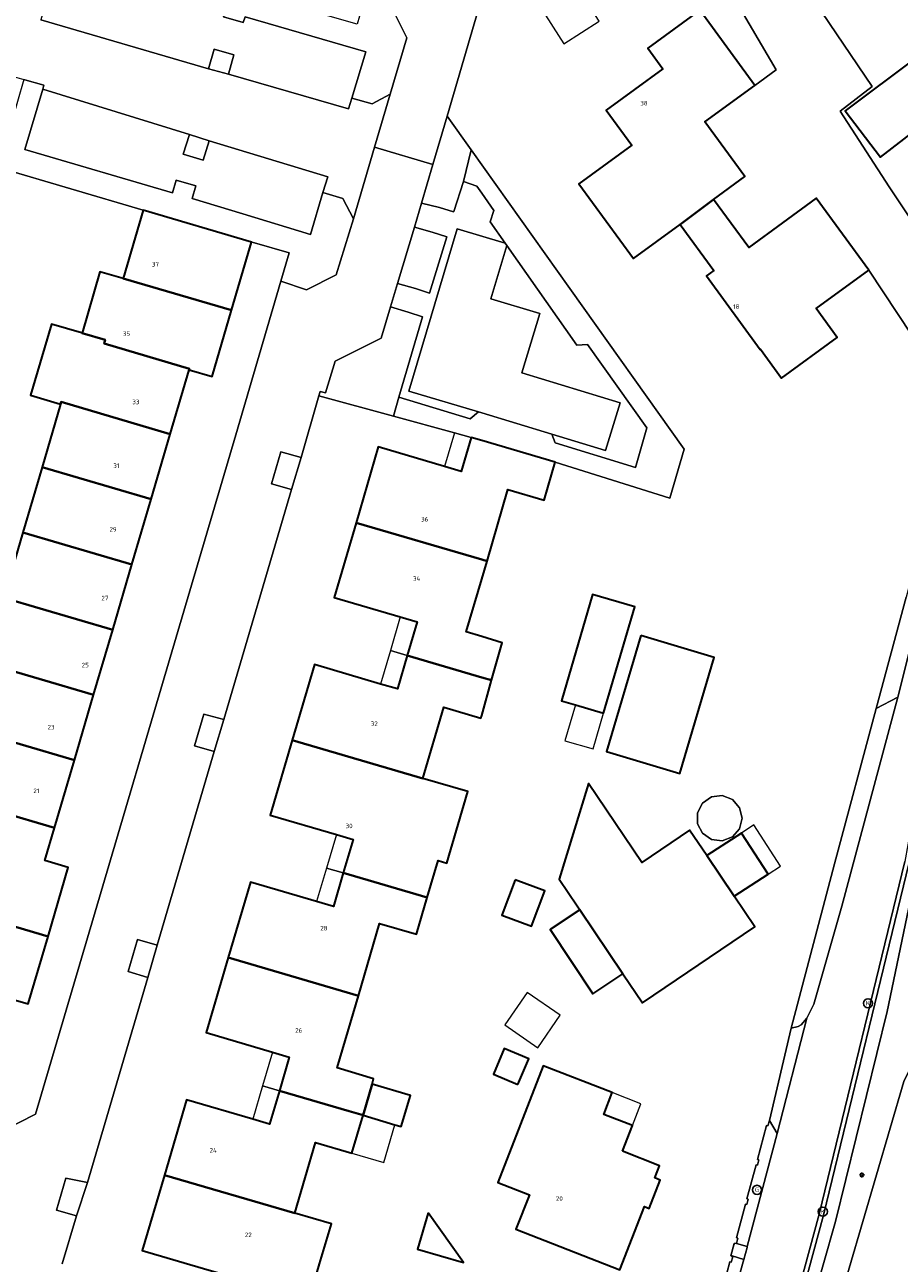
# Model space of a CAD drawing. Header units: metres. Extents: x 73718 to 76933, y 443658 to 446696.
# Tile 71 of 161: x 74964 to 75033, y 445590 to 445688. Entities that reach past the tile are written whole.
import ezdxf
from ezdxf.enums import TextEntityAlignment as Align

# ---------------------------------------------------------------- set-up
doc = ezdxf.new("R2010")
doc.units = ezdxf.units.M
for name, color, linetype, lineweight in [('B-WE-GR-BEPLANTING_CULTUUR_BODEMBEDEKKER-GV', 90, 'Continuous', 18), ('B-WE-GR-BEPLANTING_CULTUUR_HEESTERS-GV', 90, 'Continuous', 18), ('B-WE-IE-MEUBILAIR-S', 7, 'Continuous', 25), ('B-WE-KW-KUNSTWERK_GELUIDSWERING_SCHERM-G', 170, 'Continuous', 18), ('B-WE-OG-BEBOUWING-GV', 7, 'Continuous', 35), ('B-WE-OG-BEBOUWING-T18', 10, 'Continuous', 18), ('B-WE-OG-BEBOUWING_BEZINKTANK-GV', 7, 'Continuous', 18), ('B-WE-OG-BEBOUWING_LUIFEL-GV', 7, 'Continuous', 18), ('B-WE-OG-BEBOUWING_OVERBOUWING-GV', 7, 'Continuous', 18), ('B-WE-OG-TERREIN_BEGROEID-GV', 7, 'Continuous', 18), ('B-WE-OG-TERREIN_ERF-GV', 7, 'Continuous', 18), ('B-WE-OG-WEG-GV', 7, 'Continuous', 18), ('B-WE-VH-GESLOTENVERHARDING_ASFALT-GV', 10, 'Continuous', 18), ('B-WE-VH-GESLOTENVERHARDING_KUNSTSTOF-GV', 10, 'Continuous', 18), ('B-WE-VH-OPENVERHARDING-GV', 30, 'Continuous', 18), ('B-WE-VH-OPENVERHARDING_BETONELEMENT-GV', 30, 'Continuous', 18), ('B-WE-VH-OPENVERHARDING_SIERBESTRATING-GV', 30, 'Continuous', 18), ('B-WE-VH-OPENVERHARDING_STRAATBAKSTEEN-GV', 30, 'Continuous', 18), ('B-WE-VH-OPENVERHARDING_TEGEL-GV', 30, 'Continuous', 18)]:
    doc.layers.add(name, color=color, linetype=linetype, lineweight=lineweight)
doc.styles.add('NLCS-ISO', font='NLCS-ISO.ttf')
doc.styles.add('NLCS-ISO-M200-T18', font='NLCS-ISO.ttf', dxfattribs={"height": 0.36})

# ---------------------------------------------------------------- blocks, each defined once
blk = doc.blocks.new('SIE-MEUBILAIR_PAAL_LICHTMAST-SO')
for points in [[(-0.62, 0), (-1, 0)], [(-0.71, 0.71), (-0.44, 0.44)], [(0, 1), (0, 0.62)], [(0.44, 0.44), (0.71, 0.71)], [(1, 0), (0.62, 0)], [(-0.71, -0.71), (-0.44, -0.44)], [(0, -0.62), (0, -1)], [(0.44, -0.44), (0.71, -0.71)]]:
    blk.add_lwpolyline(points)
blk.add_circle((0, 0), 0.5)
blk = doc.blocks.new('SIE-MEUBILAIR_PUT_GASPUT-SO')
blk.add_circle((0, 0), 1.8)
at = {"style": 'NLCS-ISO'}
blk.add_text('G', height=1.8, dxfattribs=at).set_placement((0, 0), align=Align.MIDDLE_CENTER)
blk = doc.blocks.new('SIE-MEUBILAIR_PUT_KOLK-SO')
blk.add_circle((0, 0), 1.8)
at = {"style": 'NLCS-ISO'}
blk.add_text('K', height=1.8, dxfattribs=at).set_placement((0, 0), align=Align.MIDDLE_CENTER)

msp = doc.modelspace()

# ---------------------------------------------------------------- linework, layer by layer
at = {"layer": 'B-WE-GR-BEPLANTING_CULTUUR_BODEMBEDEKKER-GV', "flags": 128}
for points in [[(74978.293, 445684.917), (74979.896, 445684.507), (74980.315, 445686.027), (74978.762, 445686.477)], [(74996.123, 445677.339), (74995.216, 445674.253), (74996.642, 445673.907), (74997.77, 445673.577), (74997.775, 445673.593), (74998.546, 445675.982), (74999.159, 445678.501), (74997.252, 445681.177)], [(74978.349, 445679.21), (74976.782, 445679.707), (74976.3, 445678.146), (74977.884, 445677.666)], [(74993.319, 445667.886), (74994.741, 445667.483), (74995.861, 445667.115), (74997.221, 445671.592), (74996.054, 445671.952), (74994.653, 445672.364)], [(74993.003, 445657.345), (74993.419, 445658.873), (74995.309, 445665.249), (74994.171, 445665.602), (74992.762, 445666.021), (74992.006, 445663.538), (74988.355, 445661.722), (74987.591, 445659.202), (74987.176, 445659.305), (74987.074, 445658.958)], [(74985.654, 445654.086), (74984.046, 445654.526), (74983.297, 445651.976), (74984.902, 445651.54)], [(74979.512, 445633.28), (74977.927, 445633.716), (74977.188, 445631.185), (74978.764, 445630.74)], [(74974.236, 445615.366), (74972.657, 445615.822), (74971.918, 445613.287), (74973.483, 445612.803)], [(74967.81, 445593.875), (74968.699, 445596.527), (74966.971, 445596.869), (74966.226, 445594.324)]]:
    msp.add_lwpolyline(points, close=True, dxfattribs=at)
at = {"layer": 'B-WE-GR-BEPLANTING_CULTUUR_HEESTERS-GV', "flags": 128}
for points in [[(74989.675, 445682.598), (74991.312, 445682.141), (74992.736, 445682.912), (74994.054, 445687.381), (74992.858, 445689.772), (74990.676, 445690.36), (74990.114, 445688.456), (74987.23, 445689.29), (74978.596, 445691.828), (74976.648, 445692.402), (74970.049, 445694.383), (74967.159, 445695.25), (74966.976, 445695.305), (74966.334, 445693.407), (74979.619, 445689.515), (74979.502, 445689.043), (74981.065, 445688.592), (74981.202, 445689.048), (74990.789, 445686.281)], [(74963.634, 445684.065), (74961.589, 445677.092), (74973.128, 445673.699), (74981.723, 445671.172), (74981.783, 445671.154), (74984.703, 445670.31), (74984.048, 445668.076), (74986.084, 445667.369), (74988.452, 445668.565), (74989.805, 445673.003), (74988.961, 445674.642), (74987.394, 445675.108), (74986.399, 445671.771), (74981.028, 445673.406), (74977.009, 445674.618), (74977.304, 445675.63), (74975.737, 445676.098), (74975.437, 445675.071), (74963.721, 445678.521), (74965.146, 445683.314), (74965.236, 445683.618), (74963.719, 445684.041)], [(74999.171, 445655.666), (75000, 445655.423), (75005.838, 445653.704), (75014.929, 445650.85), (75016.07, 445654.733), (75007.003, 445667.494), (74999.159, 445678.501), (74998.546, 445675.982), (74999.612, 445675.613), (75000, 445675.058), (75000.961, 445673.679), (75000.682, 445672.768), (75001.856, 445671.096), (75002.002, 445670.89), (75007.552, 445662.989), (75008.402, 445663.054), (75013.105, 445656.427), (75012.21, 445653.268), (75005.828, 445655.239), (75005.58, 445655.917), (75000, 445657.614), (74999.751, 445657.69), (74999.088, 445657.15), (74993.419, 445658.873), (74993.003, 445657.345), (74997.827, 445656.032)]]:
    msp.add_lwpolyline(points, close=True, dxfattribs=at)
at = {"layer": 'B-WE-KW-KUNSTWERK_GELUIDSWERING_SCHERM-G', "flags": 128}
msp.add_lwpolyline([(75095.32, 445872.294), (75095.448, 445858.238), (75095.202, 445844.309), (75094.359, 445828.315), (75093.237, 445816.495), (75091.667, 445804.508), (75089.974, 445803.365), (75081.914, 445797.921), (75080.905, 445793.62), (75077.105, 445778.57), (75068.781, 445747.682), (75059.383, 445712.955), (75044.363, 445658.984), (75042.227, 445651.418), (75038.93, 445639.741), (75036.845, 445631.996), (75035.881, 445627.763), (75032.206, 445610.094), (75028.107, 445593.431), (75024.175, 445579.671), (75021.512, 445571.126), (75020.205, 445567.473), (75019.707, 445566.082)], dxfattribs=at)
at = {"layer": 'B-WE-OG-BEBOUWING-GV', "flags": 128}
for points in [[(75015.765, 445672.561), (75018.415, 445674.549), (75020.9, 445676.364), (75017.723, 445680.712), (75021.677, 445683.601), (75017.314, 445689.572), (75013.179, 445686.551), (75014.379, 445684.909), (75009.893, 445681.631), (75011.917, 445678.861), (75007.725, 445675.798), (75012.065, 445669.858)], [(75037.226, 445682.197), (75034.56, 445685.849), (75028.86, 445681.595), (75031.668, 445677.918)], [(75030.732, 445668.955), (75026.571, 445674.652), (75021.204, 445670.731), (75018.415, 445674.549), (75015.765, 445672.561), (75018.433, 445668.909), (75017.852, 445668.485), (75022.111, 445662.655), (75022.135, 445662.672), (75023.81, 445660.379), (75028.227, 445663.605), (75026.552, 445665.898)], [(74980.131, 445665.757), (74981.723, 445671.172), (74973.128, 445673.699), (74971.532, 445668.271)], [(74968.263, 445663.954), (74970.104, 445663.413), (74970.016, 445663.113), (74976.786, 445661.105), (74976.771, 445661.043), (74978.588, 445660.509), (74980.131, 445665.757), (74971.532, 445668.271), (74969.683, 445668.812)], [(74966.556, 445658.308), (74966.607, 445658.481), (74975.269, 445655.935), (74976.771, 445661.043), (74976.786, 445661.105), (74970.016, 445663.113), (74970.104, 445663.413), (74968.263, 445663.954), (74968.22, 445663.967), (74965.836, 445664.668), (74964.172, 445659.009)], [(74973.747, 445650.758), (74975.269, 445655.935), (74966.607, 445658.481), (74966.556, 445658.308), (74965.083, 445653.297)], [(74990.021, 445648.899), (75000, 445645.978), (75000.42, 445645.855), (75002.071, 445651.529), (75004.949, 445650.682), (75005.838, 445653.704), (75000, 445655.423), (74999.171, 445655.666), (74998.379, 445652.974), (74997.044, 445653.366), (74991.789, 445654.911)], [(74972.225, 445645.581), (74973.747, 445650.758), (74965.083, 445653.297), (74963.561, 445648.123)], [(74994.081, 445638.351), (75000, 445636.619), (75000.783, 445636.39), (75001.619, 445639.362), (75000, 445639.877), (74998.771, 445640.238), (75000, 445644.413), (75000.42, 445645.855), (75000, 445645.978), (74990.021, 445648.899), (74988.277, 445642.966), (74993.532, 445641.422), (74994.869, 445641.029)], [(74972.225, 445645.581), (74963.561, 445648.123), (74962.04, 445642.948), (74970.703, 445640.404)], [(74970.703, 445640.404), (74962.04, 445642.948), (74960.606, 445638.073), (74960.518, 445637.774), (74969.181, 445635.228)], [(75009.677, 445633.787), (75012.147, 445642.226), (75008.807, 445643.203), (75006.337, 445634.765), (75007.438, 445634.442)], [(75012.633, 445639.937), (75009.908, 445630.729), (75015.735, 445629.004), (75018.46, 445638.213)], [(74967.658, 445630.051), (74969.181, 445635.228), (74960.518, 445637.774), (74960.606, 445638.073), (74958.222, 445638.774), (74956.558, 445633.115), (74958.942, 445632.414), (74958.997, 445632.599)], [(74984.949, 445631.644), (74995.326, 445628.606), (74996.988, 445634.262), (74999.936, 445633.395), (75000, 445633.604), (75000.783, 445636.39), (75000, 445636.619), (74994.081, 445638.351), (74993.303, 445635.704), (74991.967, 445636.097), (74986.712, 445637.641)], [(74966.082, 445624.69), (74967.658, 445630.051), (74958.997, 445632.599), (74958.942, 445632.414), (74957.419, 445627.233)], [(74989.01, 445621.097), (74995.669, 445619.146), (74996.534, 445622.089), (74997.226, 445621.886), (74998.893, 445627.558), (74995.326, 445628.606), (74984.949, 445631.644), (74983.201, 445625.696), (74988.457, 445624.152), (74989.793, 445623.759)], [(75007.583, 445618.479), (75007.781, 445618.185), (75011.215, 445613.096), (75012.763, 445610.802), (75021.684, 445616.822), (75020.044, 445619.253), (75017.871, 445622.474), (75016.504, 445624.499), (75012.704, 445621.935), (75008.478, 445628.198), (75006.143, 445620.613)], [(74966.082, 445624.69), (74957.419, 445627.233), (74957.415, 445627.22), (74955.193, 445619.665), (74956.878, 445618.382), (74957.047, 445618.565), (74965.559, 445616.054), (74967.172, 445621.542), (74965.317, 445622.087)], [(75020.044, 445619.253), (75022.741, 445621.004), (75020.625, 445624.262), (75017.871, 445622.474)], [(74979.875, 445614.379), (74990.205, 445611.356), (74991.891, 445617.092), (74994.813, 445616.233), (74995.669, 445619.146), (74989.01, 445621.097), (74988.228, 445618.435), (74986.892, 445618.828), (74981.636, 445620.372)], [(75002.66, 445620.563), (75001.609, 445617.753), (75003.95, 445616.878), (75005.001, 445619.687)], [(74961.332, 445605.925), (74961.343, 445605.93), (74962.161, 445608.715), (74961.918, 445608.786), (74962.603, 445611.118), (74963.988, 445610.711), (74965.559, 445616.054), (74957.047, 445618.565), (74956.878, 445618.382), (74955.39, 445613.321), (74956.141, 445613.1), (74955.498, 445610.916), (74955.549, 445610.859)], [(75011.215, 445613.096), (75007.781, 445618.185), (75005.431, 445616.624), (75008.828, 445611.51)], [(74983.929, 445603.812), (74989.486, 445602.186), (74990.573, 445601.868), (74991.298, 445604.336), (74991.419, 445604.748), (74988.526, 445605.642), (74990.205, 445611.356), (74979.875, 445614.379), (74978.125, 445608.427), (74983.38, 445606.883), (74984.716, 445606.49)], [(75002.877, 445604.3), (75003.741, 445606.348), (75001.792, 445607.171), (75000.927, 445605.123)], [(75011.176, 445599.01), (75011.97, 445601.05), (75009.685, 445601.939), (75010.359, 445603.671), (75004.891, 445605.799), (75001.284, 445596.532), (75003.785, 445595.559), (75002.721, 445592.825), (75010.978, 445589.611), (75012.93, 445594.627), (75013.31, 445594.479), (75014.183, 445596.722), (75013.748, 445596.891), (75014.126, 445597.862)], [(74974.802, 445597.124), (74985.157, 445594.093), (74986.809, 445599.716), (74989.692, 445598.869), (74990.573, 445601.868), (74989.486, 445602.186), (74983.929, 445603.812), (74983.151, 445601.165), (74981.815, 445601.557), (74976.559, 445603.102)], [(74991.298, 445604.336), (74990.573, 445601.868), (74993.111, 445601.115), (74993.613, 445600.966), (74994.345, 445603.432)], [(74978.898, 445586.562), (74985.522, 445584.615), (74987.128, 445590.077), (74988.058, 445593.24), (74985.157, 445594.093), (74974.802, 445597.124), (74973.044, 445591.143), (74978.366, 445589.579), (74979.672, 445589.195)], [(74995.755, 445594.121), (74994.908, 445591.243), (74998.554, 445590.171)]]:
    msp.add_lwpolyline(points, close=True, dxfattribs=at)
at = {"layer": 'B-WE-OG-BEBOUWING_BEZINKTANK-GV', "flags": 128}
msp.add_lwpolyline([(75020.683, 445625.443), (75020.476, 445626.282), (75019.903, 445626.929), (75019.095, 445627.236), (75018.237, 445627.132), (75017.526, 445626.641), (75017.124, 445625.875), (75017.124, 445625.011), (75017.526, 445624.246), (75018.237, 445623.755), (75019.095, 445623.651), (75019.903, 445623.957), (75020.476, 445624.604)], close=True, dxfattribs=at)
at = {"layer": 'B-WE-OG-BEBOUWING_LUIFEL-GV', "flags": 128}
for points in [[(74999.171, 445655.666), (74997.827, 445656.032), (74997.044, 445653.366), (74998.379, 445652.974)], [(74992.745, 445638.743), (74994.081, 445638.351), (74994.869, 445641.029), (74993.532, 445641.422)], [(74994.081, 445638.351), (74992.745, 445638.743), (74991.967, 445636.097), (74993.303, 445635.704)], [(75006.606, 445631.599), (75008.844, 445630.944), (75009.677, 445633.787), (75007.438, 445634.442)], [(74987.674, 445621.489), (74989.01, 445621.097), (74989.793, 445623.759), (74988.457, 445624.152)], [(75023.734, 445621.649), (75021.618, 445624.907), (75020.625, 445624.262), (75022.741, 445621.004)], [(74989.01, 445621.097), (74987.674, 445621.489), (74986.892, 445618.828), (74988.228, 445618.435)], [(74982.593, 445604.204), (74983.929, 445603.812), (74984.716, 445606.49), (74983.38, 445606.883)], [(74983.929, 445603.812), (74982.593, 445604.204), (74981.815, 445601.557), (74983.151, 445601.165)], [(75010.359, 445603.671), (75009.685, 445601.939), (75011.97, 445601.05), (75012.644, 445602.782)], [(74992.222, 445598.118), (74993.111, 445601.115), (74990.573, 445601.868), (74989.692, 445598.869)]]:
    msp.add_lwpolyline(points, close=True, dxfattribs=at)
at = {"layer": 'B-WE-OG-BEBOUWING_OVERBOUWING-GV', "flags": 128}
for points in [[(75007.437, 445691.635), (75004.65, 445689.85), (75006.534, 445686.907), (75009.321, 445688.692)], [(75006.24, 445609.805), (75003.618, 445611.623), (75001.823, 445609.035), (75004.445, 445607.217)]]:
    msp.add_lwpolyline(points, close=True, dxfattribs=at)
at = {"layer": 'B-WE-OG-TERREIN_BEGROEID-GV', "flags": 128}
for points in [[(75033.702, 445642.986), (75031.327, 445634.158), (75033.039, 445635.059), (75034.133, 445639.371), (75038.574, 445657.094), (75038.2, 445657.686), (75037.826, 445658.277)], [(75024.569, 445608.77), (75025.12, 445608.923), (75025.38, 445609.05), (75025.825, 445609.564), (75026.378, 445610.681), (75028.598, 445618.452), (75033.039, 445635.059), (75031.327, 445634.158), (75028.009, 445621.826)], [(75023.462, 445600.409), (75022.841, 445601.443), (75022.727, 445601.018), (75022.621, 445601.046), (75021.901, 445598.361), (75022.007, 445598.333), (75021.895, 445597.918), (75021.789, 445597.946), (75021.064, 445595.242), (75021.17, 445595.213), (75021.056, 445594.788), (75020.95, 445594.817), (75020.229, 445592.132), (75020.336, 445592.103), (75020.226, 445591.694), (75021.089, 445591.465)]]:
    msp.add_lwpolyline(points, close=True, dxfattribs=at)
for points in [[(75033.933, 445621.925), (75027.135, 445593.943), (75022.804, 445577.925), (75020.035, 445569.2), (75017.639, 445563.651), (75018.339, 445563.287), (75018.966, 445564.135), (75019.707, 445566.082), (75020.205, 445567.473), (75021.512, 445571.126), (75024.175, 445579.671), (75028.107, 445593.431), (75032.206, 445610.094), (75035.881, 445627.763)], [(75015.26, 445570.74), (75020.82, 445590.425), (75019.88, 445590.7), (75019.878, 445590.696), (75019.871, 445590.698), (75019.858, 445590.65), (75019.929, 445590.621), (75019.815, 445590.198), (75019.709, 445590.227), (75018.987, 445587.542)]]:
    msp.add_lwpolyline(points, dxfattribs=at)
at = {"layer": 'B-WE-OG-TERREIN_ERF-GV', "flags": 128}
for points in [[(75034.166, 445663.785), (75030.732, 445668.955), (75026.552, 445665.898), (75028.227, 445663.605), (75023.81, 445660.379), (75022.135, 445662.672), (75022.111, 445662.655), (75017.852, 445668.485), (75018.433, 445668.909), (75015.765, 445672.561), (75012.065, 445669.858), (75007.725, 445675.798), (75011.917, 445678.861), (75009.893, 445681.631), (75014.379, 445684.909), (75013.179, 445686.551), (75017.314, 445689.572), (75021.677, 445683.601), (75023.394, 445684.847), (75016.494, 445696.597)], [(75024.172, 445693.634), (75031.016, 445683.51), (75028.478, 445681.552), (75032.345, 445675.564), (75036.042, 445670.055)], [(74999.908, 445690.21), (74997.252, 445681.177), (74999.159, 445678.501), (75007.003, 445667.494), (75016.07, 445654.733), (75014.929, 445650.85), (75005.838, 445653.704), (75004.949, 445650.682), (75002.071, 445651.529), (75000.42, 445645.855), (75000, 445644.413), (74998.771, 445640.238), (75000, 445639.877), (75001.619, 445639.362), (75000.783, 445636.39), (75000, 445633.604), (74999.936, 445633.395), (74996.988, 445634.262), (74995.326, 445628.606), (74998.893, 445627.558), (74997.226, 445621.886), (74996.534, 445622.089), (74995.669, 445619.146), (74994.813, 445616.233), (74991.891, 445617.092), (74990.205, 445611.356), (74988.526, 445605.642), (74991.419, 445604.748), (74991.298, 445604.336), (74994.345, 445603.432), (74993.613, 445600.966), (74993.111, 445601.115), (74990.573, 445601.868), (74989.692, 445598.869), (74986.809, 445599.716), (74985.157, 445594.093), (74988.058, 445593.24), (74987.128, 445590.077)], [(74963.561, 445648.123), (74965.083, 445653.297), (74966.556, 445658.308), (74964.172, 445659.009), (74965.836, 445664.668), (74968.22, 445663.967), (74968.263, 445663.954), (74969.683, 445668.812), (74971.532, 445668.271), (74973.128, 445673.699), (74961.589, 445677.092)], [(74951.929, 445595.524), (74964.57, 445601.96), (74980.474, 445655.879), (74984.048, 445668.076), (74984.703, 445670.31), (74981.783, 445671.154), (74981.723, 445671.172), (74980.131, 445665.757), (74978.588, 445660.509), (74976.771, 445661.043), (74975.269, 445655.935), (74973.747, 445650.758), (74972.225, 445645.581), (74970.703, 445640.404), (74969.181, 445635.228), (74967.658, 445630.051), (74966.082, 445624.69), (74965.317, 445622.087), (74967.172, 445621.542), (74965.559, 445616.054), (74963.988, 445610.711), (74962.603, 445611.118)], [(74978.366, 445589.579), (74973.044, 445591.143), (74974.802, 445597.124), (74976.559, 445603.102), (74981.815, 445601.557), (74983.151, 445601.165), (74983.929, 445603.812), (74984.716, 445606.49), (74983.38, 445606.883), (74978.125, 445608.427), (74979.875, 445614.379), (74981.636, 445620.372), (74986.892, 445618.828), (74988.228, 445618.435), (74989.01, 445621.097), (74989.793, 445623.759), (74988.457, 445624.152), (74983.201, 445625.696), (74984.949, 445631.644), (74986.712, 445637.641), (74991.967, 445636.097), (74993.303, 445635.704), (74994.081, 445638.351), (74994.869, 445641.029), (74993.532, 445641.422), (74988.277, 445642.966), (74990.021, 445648.899), (74991.789, 445654.911), (74997.044, 445653.366), (74998.379, 445652.974), (74999.171, 445655.666), (74997.827, 445656.032), (74993.003, 445657.345), (74987.074, 445658.958), (74985.654, 445654.086), (74984.902, 445651.54), (74979.512, 445633.28), (74978.764, 445630.74), (74974.236, 445615.366), (74973.483, 445612.803), (74968.699, 445596.527), (74967.81, 445593.875), (74966.69, 445590.08)], [(75018.987, 445587.542), (75019.709, 445590.227), (75019.815, 445590.198), (75019.929, 445590.621), (75019.858, 445590.65), (75019.871, 445590.698), (75019.878, 445590.696), (75019.88, 445590.7), (75019.792, 445590.725), (75020.049, 445591.685), (75020.1, 445591.67), (75020.111, 445591.719), (75020.226, 445591.694), (75020.336, 445592.103), (75020.229, 445592.132), (75020.95, 445594.817), (75021.056, 445594.788), (75021.17, 445595.213), (75021.064, 445595.242), (75021.789, 445597.946), (75021.895, 445597.918), (75022.007, 445598.333), (75021.901, 445598.361), (75022.621, 445601.046), (75022.727, 445601.018), (75022.841, 445601.443), (75024.569, 445608.77), (75028.009, 445621.826), (75031.327, 445634.158), (75033.702, 445642.986)]]:
    msp.add_lwpolyline(points, dxfattribs=at)
for points in [[(75031.668, 445677.918), (75028.86, 445681.595), (75034.56, 445685.849), (75037.226, 445682.197)], [(75007.438, 445634.442), (75006.337, 445634.765), (75008.807, 445643.203), (75012.147, 445642.226), (75009.677, 445633.787)], [(75009.908, 445630.729), (75012.633, 445639.937), (75018.46, 445638.213), (75015.735, 445629.004)], [(75005.431, 445616.624), (75007.781, 445618.185), (75007.583, 445618.479), (75006.143, 445620.613), (75008.478, 445628.198), (75012.704, 445621.935), (75016.504, 445624.499), (75017.871, 445622.474), (75020.625, 445624.262), (75022.741, 445621.004), (75020.044, 445619.253), (75021.684, 445616.822), (75012.763, 445610.802), (75011.215, 445613.096), (75008.828, 445611.51)], [(75017.124, 445625.011), (75017.124, 445625.875), (75017.526, 445626.641), (75018.237, 445627.132), (75019.095, 445627.236), (75019.903, 445626.929), (75020.476, 445626.282), (75020.683, 445625.443), (75020.476, 445624.604), (75019.903, 445623.957), (75019.095, 445623.651), (75018.237, 445623.755), (75017.526, 445624.246)], [(75001.609, 445617.753), (75002.66, 445620.563), (75005.001, 445619.687), (75003.95, 445616.878)], [(75000.927, 445605.123), (75001.792, 445607.171), (75003.741, 445606.348), (75002.877, 445604.3)], [(75003.785, 445595.559), (75001.284, 445596.532), (75004.891, 445605.799), (75010.359, 445603.671), (75009.685, 445601.939), (75011.97, 445601.05), (75011.176, 445599.01), (75014.126, 445597.862), (75013.748, 445596.891), (75014.183, 445596.722), (75013.31, 445594.479), (75012.93, 445594.627), (75010.978, 445589.611), (75002.721, 445592.825)], [(74994.908, 445591.243), (74995.755, 445594.121), (74998.554, 445590.171)]]:
    msp.add_lwpolyline(points, close=True, dxfattribs=at)
at = {"layer": 'B-WE-OG-WEG-GV', "flags": 128}
msp.add_lwpolyline([(75036.845, 445631.996), (75035.881, 445627.763), (75032.206, 445610.094), (75028.107, 445593.431), (75024.175, 445579.671), (75021.512, 445571.126), (75020.205, 445567.473), (75022.916, 445566.73), (75027.001, 445582.316), (75033.518, 445604.556), (75035.978, 445609.633)], dxfattribs=at)
at = {"layer": 'B-WE-VH-GESLOTENVERHARDING_ASFALT-GV', "flags": 128}
for points in [[(75062.485, 445666.128), (75055.056, 445667.957), (75054.793, 445667.087), (75050.58, 445652.543), (75047.871, 445642.955), (75043.646, 445629.138), (75041.19, 445621.857), (75037.654, 445613.25), (75035.978, 445609.633), (75033.518, 445604.556), (75027.001, 445582.316), (75022.916, 445566.73), (75037.25, 445562.804), (75037.272, 445562.882), (75053.69, 445621.863), (75054.44, 445625.026), (75056.43, 445634.965), (75059.026, 445653.139), (75060.006, 445657.881)], [(75024.569, 445608.77), (75022.841, 445601.443), (75023.462, 445600.409), (75025.825, 445609.564), (75025.38, 445609.05), (75025.12, 445608.923)]]:
    msp.add_lwpolyline(points, close=True, dxfattribs=at)
for points in [[(75034.133, 445639.371), (75033.039, 445635.059), (75028.598, 445618.452), (75026.378, 445610.681), (75025.825, 445609.564), (75023.462, 445600.409), (75021.089, 445591.465), (75021.068, 445591.384), (75020.82, 445590.425), (75015.26, 445570.74)], [(75022.468, 445578.024), (75026.796, 445594.03), (75033.591, 445621.998)]]:
    msp.add_lwpolyline(points, dxfattribs=at)
at = {"layer": 'B-WE-VH-GESLOTENVERHARDING_KUNSTSTOF-GV', "flags": 128}
msp.add_lwpolyline([(74999.751, 445657.69), (75000, 445657.614), (75005.58, 445655.917), (75009.83, 445654.624), (75010.985, 445658.422), (75003.177, 445660.798), (75004.606, 445665.495), (75000.72, 445666.678), (75002.002, 445670.89), (75001.856, 445671.096), (74998.054, 445672.227), (74994.221, 445659.335)], close=True, dxfattribs=at)
at = {"layer": 'B-WE-VH-OPENVERHARDING-GV', "flags": 128}
msp.add_lwpolyline([(75038.2, 445657.686), (75039.983, 445664.451), (75039.622, 445664.629), (75036.033, 445670.022), (75036.042, 445670.055), (75032.345, 445675.564), (75028.478, 445681.552), (75031.016, 445683.51), (75024.172, 445693.634), (75020.331, 445699.36), (75016.494, 445696.597), (75023.394, 445684.847), (75021.677, 445683.601), (75017.723, 445680.712), (75020.9, 445676.364), (75018.415, 445674.549), (75021.204, 445670.731), (75026.571, 445674.652), (75030.732, 445668.955), (75034.166, 445663.785), (75037.826, 445658.277)], close=True, dxfattribs=at)
at = {"layer": 'B-WE-VH-OPENVERHARDING_BETONELEMENT-GV', "flags": 128}
msp.add_lwpolyline([(75044.832, 445663.196), (75044.493, 445663.283), (75044.125, 445661.902), (75041.5, 445652.297), (75036.595, 445634.34), (75034.316, 445625.988), (75033.591, 445621.998), (75026.796, 445594.03), (75022.468, 445578.024), (75019.707, 445569.323), (75017.327, 445563.813), (75017.639, 445563.651), (75020.035, 445569.2), (75022.804, 445577.925), (75027.135, 445593.943), (75033.933, 445621.925), (75034.658, 445625.91), (75036.933, 445634.248), (75041.837, 445652.205), (75044.463, 445661.811)], close=True, dxfattribs=at)
at = {"layer": 'B-WE-VH-OPENVERHARDING_SIERBESTRATING-GV', "flags": 128}
for points in [[(74965.328, 445689.969), (74964.99, 445688.815), (74978.293, 445684.917), (74978.762, 445686.477), (74980.315, 445686.027), (74979.896, 445684.507), (74989.421, 445681.758), (74989.675, 445682.598), (74990.789, 445686.281), (74981.202, 445689.048), (74981.065, 445688.592), (74979.502, 445689.043), (74979.619, 445689.515), (74966.334, 445693.407)], [(74987.394, 445675.108), (74987.77, 445676.344), (74978.349, 445679.21), (74977.884, 445677.666), (74976.3, 445678.146), (74976.782, 445679.707), (74965.146, 445683.314), (74963.721, 445678.521), (74975.437, 445675.071), (74975.737, 445676.098), (74977.304, 445675.63), (74977.009, 445674.618), (74981.028, 445673.406), (74986.399, 445671.771)]]:
    msp.add_lwpolyline(points, close=True, dxfattribs=at)
at = {"layer": 'B-WE-VH-OPENVERHARDING_STRAATBAKSTEEN-GV', "flags": 128}
for points in [[(74992.858, 445689.772), (74994.054, 445687.381), (74992.736, 445682.912), (74991.491, 445678.701), (74996.123, 445677.339), (74997.252, 445681.177), (74999.908, 445690.21)], [(74954.483, 445688.956), (74958.94, 445687.637), (74958.808, 445687.172), (74962.6, 445686.041), (74962.169, 445684.492), (74963.634, 445684.065), (74963.719, 445684.041), (74965.236, 445683.618), (74965.146, 445683.314), (74976.782, 445679.707), (74978.349, 445679.21), (74987.77, 445676.344), (74987.394, 445675.108), (74988.961, 445674.642), (74989.805, 445673.003), (74991.491, 445678.701), (74992.736, 445682.912), (74991.312, 445682.141), (74989.675, 445682.598), (74989.421, 445681.758), (74979.896, 445684.507), (74978.293, 445684.917), (74964.99, 445688.815)], [(74966.69, 445590.08), (74967.81, 445593.875), (74966.226, 445594.324), (74966.971, 445596.869), (74968.699, 445596.527), (74973.483, 445612.803), (74971.918, 445613.287), (74972.657, 445615.822), (74974.236, 445615.366), (74978.764, 445630.74), (74977.188, 445631.185), (74977.927, 445633.716), (74979.512, 445633.28), (74984.902, 445651.54), (74983.297, 445651.976), (74984.046, 445654.526), (74985.654, 445654.086), (74987.074, 445658.958), (74987.176, 445659.305), (74987.591, 445659.202), (74988.355, 445661.722), (74992.006, 445663.538), (74992.762, 445666.021), (74993.319, 445667.886), (74994.653, 445672.364), (74995.216, 445674.253), (74996.123, 445677.339), (74991.491, 445678.701), (74989.805, 445673.003), (74988.452, 445668.565), (74986.084, 445667.369), (74984.048, 445668.076), (74980.474, 445655.879), (74964.57, 445601.96), (74951.929, 445595.524)]]:
    msp.add_lwpolyline(points, dxfattribs=at)
at = {"layer": 'B-WE-VH-OPENVERHARDING_TEGEL-GV', "flags": 128}
for points in [[(74993.419, 445658.873), (74999.088, 445657.15), (74999.751, 445657.69), (74994.221, 445659.335), (74998.054, 445672.227), (75001.856, 445671.096), (75000.682, 445672.768), (75000.961, 445673.679), (75000, 445675.058), (74999.612, 445675.613), (74998.546, 445675.982), (74997.775, 445673.593), (74997.77, 445673.577), (74996.642, 445673.907), (74995.216, 445674.253), (74994.653, 445672.364), (74996.054, 445671.952), (74997.221, 445671.592), (74995.861, 445667.115), (74994.741, 445667.483), (74993.319, 445667.886), (74992.762, 445666.021), (74994.171, 445665.602), (74995.309, 445665.249)], [(75005.58, 445655.917), (75005.828, 445655.239), (75012.21, 445653.268), (75013.105, 445656.427), (75008.402, 445663.054), (75007.552, 445662.989), (75002.002, 445670.89), (75000.72, 445666.678), (75004.606, 445665.495), (75003.177, 445660.798), (75010.985, 445658.422), (75009.83, 445654.624)], [(75019.88, 445590.7), (75020.82, 445590.425), (75021.068, 445591.384), (75021.089, 445591.465), (75020.226, 445591.694), (75020.111, 445591.719), (75020.1, 445591.67), (75020.049, 445591.685), (75019.792, 445590.725)]]:
    msp.add_lwpolyline(points, close=True, dxfattribs=at)

# ---------------------------------------------------------------- block references
at = {"layer": 'B-WE-IE-MEUBILAIR-S', "xscale": 0.2, "yscale": 0.2, "zscale": 0.2}
for name, p in [('SIE-MEUBILAIR_PUT_KOLK-SO', (75030.673, 445610.759)), ('SIE-MEUBILAIR_PAAL_LICHTMAST-SO', (75030.188, 445597.129)), ('SIE-MEUBILAIR_PUT_GASPUT-SO', (75021.868, 445595.948)), ('SIE-MEUBILAIR_PUT_KOLK-SO', (75027.089, 445594.222))]:
    msp.add_blockref(name, p, dxfattribs=at)

# ---------------------------------------------------------------- texts
at = {"layer": 'B-WE-OG-BEBOUWING-T18', "style": 'NLCS-ISO-M200-T18'}
for s, p in [('38', (75012.887, 445682.199)), ('37', (74974.091, 445669.41)), ('18', (75020.211, 445666.05)), ('35', (74971.786, 445663.911)), ('33', (74972.539, 445658.484)), ('31', (74970.983, 445653.425)), ('36', (74995.474, 445649.173)), ('29', (74970.724, 445648.367)), ('34', (74994.834, 445644.476)), ('27', (74970.076, 445642.919)), ('25', (74968.52, 445637.601)), ('32', (74991.471, 445632.947)), ('23', (74965.798, 445632.673)), ('21', (74964.631, 445627.614)), ('30', (74989.47, 445624.834)), ('28', (74987.469, 445616.72)), ('26', (74985.468, 445608.607)), ('24', (74978.679, 445599.087)), ('20', (75006.166, 445595.26)), ('22', (74981.465, 445592.381))]:
    msp.add_text(s, height=0.36, dxfattribs=at).set_placement(p, align=Align.MIDDLE)

doc.saveas('drawing.dxf')
